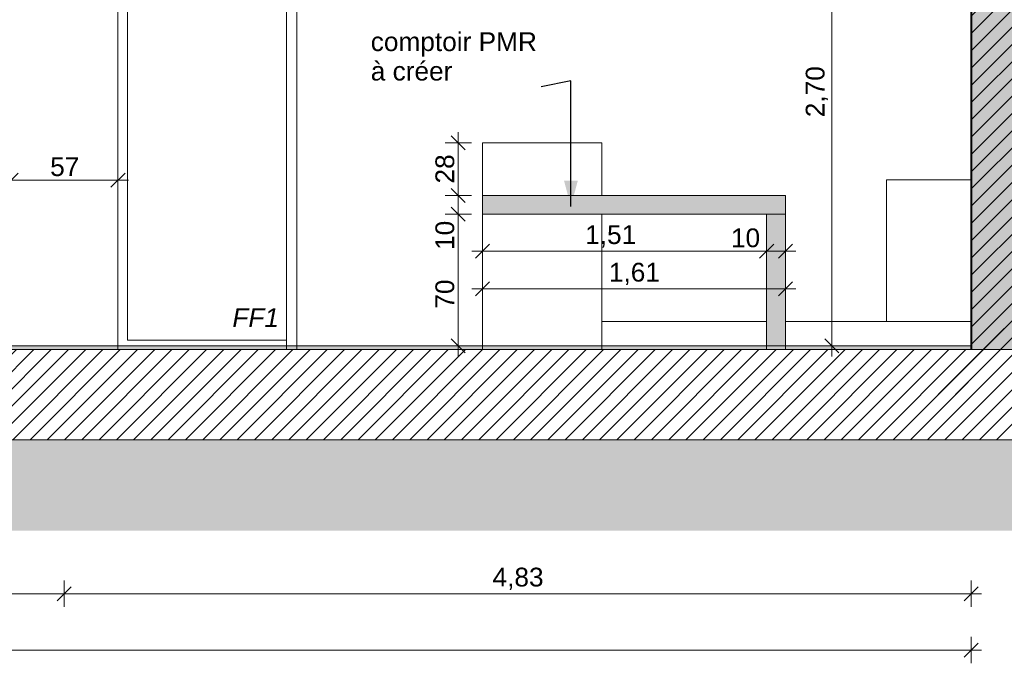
# Model space of a CAD drawing. Header units: millimetres. Extents: x 1516 to 53650, y -1776 to 7865.
# Tile 31 of 37: x 37062 to 42305, y -1670 to 1756. Entities that reach past the tile are written whole.
import ezdxf

# ---------------------------------------------------------------- set-up
doc = ezdxf.new("R2010")
doc.units = ezdxf.units.MM
doc.header["$MEASUREMENT"] = 0
for name, color, linetype in [('2D - Cotations pour 50ème.AL', 7, 'Continuous'), ('2D - Dessin général.AL', 7, 'Continuous'), ('_Murs - Extérieurs.AL', 7, 'Continuous'), ('_Sols - Dalles.AL', 7, 'Continuous'), ('Nouveau_2D - Cotations pour 50ème.AL', 7, 'Continuous'), ('Nouveau_2D - Dessin général.AL', 7, 'Continuous'), ('Nouveau_2D - Etiquettes.AL', 7, 'Continuous'), ('Nouveau__Constr - Poteaux.AL', 7, 'Continuous'), ('Nouveau__Murs - Intérieurs (Non-porteurs).AL', 7, 'Continuous'), ('Nouveau_Fenêtres Archicad', 7, 'Continuous'), ('Nouveau_Marques - Coupes.AL', 7, 'Continuous'), ('Nouveau_Pour vue 3D seulement.AL', 7, 'Continuous'), ('Pour vue 3D seulement.AL', 7, 'Continuous')]:
    doc.layers.add(name, color=color, linetype=linetype)
doc.styles.add('STYLE_GENERE_1', font='arial.ttf')
doc.styles.add('STYLE_GENERE_2', font='arial.ttf')
doc.dimstyles.new('STYLE_GENERE__1', dxfattribs={"dimtxt": 0.18, "dimasz": 136.8, "dimexe": 0.18, "dimexo": 0.0625, "dimgap": 0, "dimtad": 0, "dimtih": 1, "dimtoh": 1, "dimdec": 4, "dimzin": 0, "dimdsep": 46, "dimcen": 0.09, "dimadec": 0, "dimazin": 0, "dimtfac": 1, "dimtdec": 4, "dimtmove": 0, "dimatfit": 3, "dimldrblk": 'ARROWHEAD_5', "dimfxl": 0, "dimtolj": 1, "dimtzin": 0, "dimarcsym": 0})
doc.dimstyles.new('STYLE_GENERE__2', dxfattribs={"dimtxt": 100, "dimasz": 71.25, "dimexe": 0.18, "dimexo": 0.0625, "dimgap": 0, "dimtad": 1, "dimtih": 1, "dimtoh": 1, "dimlfac": 0.001, "dimzin": 0, "dimdsep": 46, "dimtxsty": 'STYLE_GENERE_1', "dimblk": 'ARROWHEAD_6', "dimblk1": 'ARROWHEAD_6', "dimblk2": 'ARROWHEAD_6', "dimcen": 0.09, "dimse1": 1, "dimse2": 1, "dimclrd": 7, "dimclre": 7, "dimclrt": 7, "dimazin": 0, "dimtfac": 1, "dimtdec": 4, "dimtmove": 0, "dimatfit": 3, "dimfxl": 0, "dimtolj": 1, "dimtzin": 0, "dimarcsym": 0})
doc.dimstyles.new('STYLE_GENERE__3', dxfattribs={"dimtxt": 100, "dimasz": 71.25, "dimexe": 0.18, "dimexo": 0.0625, "dimgap": 0, "dimtad": 1, "dimlfac": 0.001, "dimzin": 0, "dimdsep": 46, "dimtxsty": 'STYLE_GENERE_1', "dimblk": 'ARROWHEAD_6', "dimblk1": 'ARROWHEAD_6', "dimblk2": 'ARROWHEAD_6', "dimcen": 0.09, "dimse1": 1, "dimse2": 1, "dimclrd": 7, "dimclre": 7, "dimclrt": 7, "dimazin": 0, "dimtfac": 1, "dimtdec": 4, "dimtmove": 0, "dimatfit": 3, "dimfxl": 0, "dimtolj": 1, "dimtzin": 0, "dimarcsym": 0})
pattern_1 = [(45, (0, 0), (-45.96194, 45.96194), [])]

# ---------------------------------------------------------------- blocks, each defined once
blk = doc.blocks.new('Élément de coupe_10')
at = {"layer": '_Sols - Dalles.AL', "linetype": 'Continuous', "lineweight": 0, "true_color": 0x000000}
h = blk.add_hatch(dxfattribs=at)
h.set_pattern_fill('Dallage', color=18, style=0, pattern_type=2)
h.set_pattern_definition(pattern_1)
h.paths.add_polyline_path([(7094.9, 0), (7094.9, -480), (47434.7, -480), (47434.7, 0)])
at = {"layer": '_Sols - Dalles.AL', "color": 7, "linetype": 'Continuous', "lineweight": 5}
for p, q in [((42128.5, 0), (22312.1, 0)), ((47434.7, -480), (7094.9, -480))]:
    blk.add_line(p, q, dxfattribs=at)
blk = doc.blocks.new('Élément de coupe_30')
at = {"layer": 'Nouveau_Fenêtres Archicad', "color": 7, "linetype": 'Continuous', "lineweight": 13}
blk.add_line((37585, 0), (37585, 3362.5), dxfattribs=at)
at = {"layer": 'Nouveau_Fenêtres Archicad', "color": 7, "linetype": 'Continuous', "lineweight": 5}
for p, q in [((37635, 3362.5), (37635, 3040.1)), ((38485, 3040.1), (38485, 3362.6)), ((38535, 3362.6), (38535, 2720)), ((38485, 3040.1), (37635, 3040.1)), ((37635, 2740.1), (37635, 2150)), ((37635, 2740.1), (38485, 2740.1)), ((38485, 2720), (38485, 2740.1)), ((38483.1, 2150), (37635, 2150)), ((37635, 2100), (37635, 50)), ((37635, 2100), (38483.1, 2100)), ((38483.1, 50), (37635, 50))]:
    blk.add_line(p, q, dxfattribs=at)
blk = doc.blocks.new('Élément de coupe_44')
at = {"layer": 'Pour vue 3D seulement.AL', "color": 7, "linetype": 'Continuous', "lineweight": 13}
for p, q in [((41678.5, 903.9), (42128.5, 903.9)), ((41678.5, 150), (41678.5, 903.9))]:
    blk.add_line(p, q, dxfattribs=at)
blk = doc.blocks.new('Élément de coupe_45')
at = {"layer": 'Pour vue 3D seulement.AL', "color": 7, "linetype": 'Continuous', "lineweight": 13}
for p, q in [((39526.4, 1100), (40161.4, 1100)), ((39526.4, 820), (39526.4, 1100)), ((40161.4, 820), (40161.4, 1100)), ((39526.4, 0), (39526.4, 720)), ((40161.4, 150), (40161.4, 720))]:
    blk.add_line(p, q, dxfattribs=at)
blk = doc.blocks.new('Élément de coupe_46')
at = {"layer": 'Pour vue 3D seulement.AL', "color": 7, "linetype": 'Continuous', "lineweight": 13}
for p, q in [((40161.4, 150), (41039.6, 150)), ((40161.4, 0), (40161.4, 150)), ((41139.6, 150), (42128.5, 150))]:
    blk.add_line(p, q, dxfattribs=at)
blk = doc.blocks.new('Élément de coupe_52')
at = {"layer": 'Nouveau_Pour vue 3D seulement.AL', "color": 7, "linetype": 'Continuous', "lineweight": 13}
for p, q in [((39526.4, 820), (39535.5, 820)), ((39526.4, 720), (39526.4, 820)), ((39535.5, 820), (39553.4, 820)), ((39553.4, 820), (39579.7, 820)), ((39579.7, 820), (39613.4, 820)), ((39613.4, 820), (39653.6, 820)), ((39653.6, 820), (39699.1, 820)), ((39699.1, 820), (39748.4, 820)), ((39748.4, 820), (39800.1, 820)), ((39800.1, 820), (39826.4, 820)), ((39826.4, 820), (41139.6, 820)), ((41139.6, 720), (41139.6, 820)), ((39526.4, 720), (39535.5, 720)), ((39535.5, 720), (39553.4, 720)), ((39553.4, 720), (39579.7, 720)), ((39579.7, 720), (39613.4, 720)), ((39613.4, 720), (39653.6, 720)), ((39653.6, 720), (39699.1, 720)), ((39699.1, 720), (39748.4, 720)), ((39748.4, 720), (39800.1, 720)), ((39800.1, 720), (39826.4, 720)), ((39826.4, 720), (41039.6, 720))]:
    blk.add_line(p, q, dxfattribs=at)
blk = doc.blocks.new('Élément de coupe_53')
at = {"layer": 'Nouveau_Pour vue 3D seulement.AL', "color": 7, "linetype": 'Continuous', "lineweight": 13}
for p, q in [((41039.6, 0), (41039.6, 720)), ((41139.6, 720), (41039.6, 720)), ((41139.6, 720), (41139.6, 0))]:
    blk.add_line(p, q, dxfattribs=at)
blk = doc.blocks.new('Élément de coupe_56')
at = {"layer": '_Murs - Extérieurs.AL', "linetype": 'Continuous', "lineweight": 0, "true_color": 0x000000}
h = blk.add_hatch(dxfattribs=at)
h.set_pattern_fill('Dallage', color=18, style=0, pattern_type=2)
h.set_pattern_definition(pattern_1)
h.paths.add_polyline_path([(42428.5, 3363.2), (42128.5, 3363.2), (42128.5, 0), (42428.5, 0)])
at = {"layer": '_Murs - Extérieurs.AL', "color": 7, "linetype": 'Continuous', "lineweight": 40}
for p, q in [((42428.5, 3662.4), (42128.5, 3662.3)), ((42128.5, 3662.3), (42128.5, 2780.5)), ((42428.5, 3662.4), (42428.5, 0)), ((42128.5, 2780.5), (42128.5, 2720)), ((42128.5, 2720), (42128.5, 0))]:
    blk.add_line(p, q, dxfattribs=at)
blk = doc.blocks.new('Élément de coupe_58')
at = {"layer": 'Nouveau__Constr - Poteaux.AL', "color": 7, "linetype": 'Continuous', "lineweight": 13}
for p, q in [((38483.1, 2720), (38538.1, 2720)), ((38483.1, 0), (38483.1, 2720))]:
    blk.add_line(p, q, dxfattribs=at)
blk = doc.blocks.new('Élément de coupe_64')
at = {"layer": 'Nouveau__Murs - Intérieurs (Non-porteurs).AL', "color": 7, "linetype": 'Continuous', "lineweight": 13}
blk.add_line((38538.1, 0), (38538.1, 2720), dxfattribs=at)
blk = doc.blocks.new('*D112')
at = {"layer": '2D - Cotations pour 50ème.AL', "color": 7, "linetype": 'Continuous', "lineweight": 5}
for p, q in [((12669.5, -1562.5), (12594.5, -1637.5)), ((12632, -1670.3), (12632, -1529.7)), ((42091, -1637.5), (42166, -1562.5)), ((42128.5, -1670.3), (42128.5, -1529.7)), ((12575.7, -1600), (12632, -1600)), ((12632, -1600), (42128.5, -1600)), ((42128.5, -1600), (42184.8, -1600))]:
    blk.add_line(p, q, dxfattribs=at)
at = {"layer": '2D - Cotations pour 50ème.AL', "color": 7, "lineweight": 5, "insert": (27208.6, -1580), "char_height": 100, "attachment_point": 7, "style": 'STYLE_GENERE_1'}
blk.add_mtext('\\A1;{\\pql;\\fArial|b0|i0|c0|p0;\\W1.000000;29,50}', dxfattribs=at)
blk = doc.blocks.new('ARROWHEAD_6')
at = {"color": 0, "linetype": 'Continuous', "lineweight": 0}
for p, q in [((0, 0), (-1, 0)), ((-0.5, -0.5), (0.5, 0.5))]:
    blk.add_line(p, q, dxfattribs=at)
blk = doc.blocks.new('*D114')
at = {"layer": 'Nouveau_2D - Cotations pour 50ème.AL', "color": 7, "linetype": 'Continuous', "lineweight": 5}
for p, q in [((41424, 2682.5), (41349, 2757.5)), ((41386.5, 2720), (41386.5, 2776.3)), ((41456.8, 2720), (41316.2, 2720)), ((41386.5, 20), (41386.5, 2720)), ((41349, 57.5), (41424, -17.5)), ((41456.8, 20), (41316.2, 20)), ((41386.5, -36.3), (41386.5, 20))]:
    blk.add_line(p, q, dxfattribs=at)
at = {"layer": 'Nouveau_2D - Cotations pour 50ème.AL', "color": 7, "lineweight": 5, "insert": (41366.5, 1236.5), "char_height": 100, "attachment_point": 7, "rotation": 90, "style": 'STYLE_GENERE_1'}
blk.add_mtext('\\A1;{\\pql;\\fArial|b0|i0|c0|p0;\\W1.000000;2,70}', dxfattribs=at)
blk = doc.blocks.new('*D117')
at = {"layer": 'Nouveau_2D - Cotations pour 50ème.AL', "color": 7, "linetype": 'Continuous', "lineweight": 5}
for p, q in [((39359.5, 757.5), (39434.5, 682.5)), ((39467.3, 720), (39326.7, 720)), ((39397, 20), (39397, 720)), ((39359.5, 57.5), (39434.5, -17.5)), ((39467.3, 20), (39326.7, 20)), ((39397, -36.3), (39397, 20))]:
    blk.add_line(p, q, dxfattribs=at)
at = {"layer": 'Nouveau_2D - Cotations pour 50ème.AL', "color": 7, "lineweight": 5, "char_height": 100, "attachment_point": 7, "rotation": 90, "style": 'STYLE_GENERE_1'}
for s, insert in [('\\A1;{\\pql;\\fArial|b0|i0|c0|p0;\\W1.000000;10}', (39377, 530)), ('\\A1;{\\pql;\\fArial|b0|i0|c0|p0;\\W1.000000;70}', (39377, 217.5))]:
    blk.add_mtext(s, dxfattribs=dict(at, insert=insert))
blk = doc.blocks.new('*D118')
at = {"layer": 'Nouveau_2D - Cotations pour 50ème.AL', "color": 7, "linetype": 'Continuous', "lineweight": 5}
for p, q in [((39359.5, 857.5), (39434.5, 782.5)), ((39467.3, 820), (39326.7, 820)), ((39397, 720), (39397, 820)), ((39359.5, 757.5), (39434.5, 682.5)), ((39467.3, 720), (39326.7, 720))]:
    blk.add_line(p, q, dxfattribs=at)
blk = doc.blocks.new('*D119')
at = {"layer": 'Nouveau_2D - Cotations pour 50ème.AL', "color": 7, "linetype": 'Continuous', "lineweight": 5}
for p, q in [((39397, 1100), (39397, 1156.2)), ((39434.5, 1062.5), (39359.5, 1137.5)), ((39467.3, 1100), (39326.7, 1100)), ((39397, 820), (39397, 1100)), ((39359.5, 857.5), (39434.5, 782.5)), ((39467.3, 820), (39326.7, 820))]:
    blk.add_line(p, q, dxfattribs=at)
at = {"layer": 'Nouveau_2D - Cotations pour 50ème.AL', "color": 7, "lineweight": 5, "insert": (39377, 883.7), "char_height": 100, "attachment_point": 7, "rotation": 90, "style": 'STYLE_GENERE_1'}
blk.add_mtext('\\A1;{\\pql;\\fArial|b0|i0|c0|p0;\\W1.000000;28}', dxfattribs=at)
blk = doc.blocks.new('*D120')
at = {"layer": 'Nouveau_2D - Cotations pour 50ème.AL', "color": 7, "linetype": 'Continuous', "lineweight": 5}
for p, q in [((39397, 1100), (39397, 1156.2)), ((39434.5, 1062.5), (39359.5, 1137.5))]:
    blk.add_line(p, q, dxfattribs=at)
blk = doc.blocks.new('*D121')
at = {"layer": 'Nouveau_2D - Cotations pour 50ème.AL', "color": 7, "linetype": 'Continuous', "lineweight": 5}
for p, q in [((39397, 1100), (39397, 1156.2)), ((39434.5, 1062.5), (39359.5, 1137.5))]:
    blk.add_line(p, q, dxfattribs=at)
blk = doc.blocks.new('*D126')
at = {"layer": '2D - Cotations pour 50ème.AL', "color": 7, "linetype": 'Continuous', "lineweight": 5}
for p, q in [((32312.4, -1370.3), (32312.4, -1229.7)), ((37298, -1370.3), (37298, -1229.7)), ((32349.9, -1262.5), (32274.9, -1337.5)), ((32312.4, -1300), (37298, -1300)), ((37335.5, -1262.5), (37260.5, -1337.5))]:
    blk.add_line(p, q, dxfattribs=at)
at = {"layer": '2D - Cotations pour 50ème.AL', "color": 7, "lineweight": 5, "insert": (34671.8, -1280), "char_height": 100, "attachment_point": 7, "style": 'STYLE_GENERE_1'}
blk.add_mtext('\\A1;{\\pql;\\fArial|b0|i0|c0|p0;\\W1.000000;4,99}', dxfattribs=at)
blk = doc.blocks.new('*D127')
at = {"layer": '2D - Cotations pour 50ème.AL', "color": 7, "linetype": 'Continuous', "lineweight": 5}
for p, q in [((37298, -1370.3), (37298, -1229.7)), ((42128.5, -1370.3), (42128.5, -1229.7)), ((37335.5, -1262.5), (37260.5, -1337.5)), ((37298, -1300), (42128.5, -1300)), ((42091, -1337.5), (42166, -1262.5)), ((42128.5, -1300), (42184.8, -1300))]:
    blk.add_line(p, q, dxfattribs=at)
at = {"layer": '2D - Cotations pour 50ème.AL', "color": 7, "lineweight": 5, "insert": (39579.8, -1280), "char_height": 100, "attachment_point": 7, "style": 'STYLE_GENERE_1'}
blk.add_mtext('\\A1;{\\pql;\\fArial|b0|i0|c0|p0;\\W1.000000;4,83}', dxfattribs=at)
blk = doc.blocks.new('*D128')
at = {"layer": 'Nouveau_2D - Cotations pour 50ème.AL', "color": 7, "linetype": 'Continuous', "lineweight": 5}
for p, q in [((39526.4, 452.8), (39526.4, 593.4)), ((41039.6, 452.8), (41039.6, 593.4)), ((39563.9, 560.6), (39488.9, 485.6)), ((41077.1, 560.6), (41002.1, 485.6)), ((39470.1, 523.1), (39526.4, 523.1)), ((39526.4, 523.1), (41039.6, 523.1))]:
    blk.add_line(p, q, dxfattribs=at)
at = {"layer": 'Nouveau_2D - Cotations pour 50ème.AL', "color": 7, "lineweight": 5, "char_height": 100, "attachment_point": 7, "style": 'STYLE_GENERE_1'}
for s, insert in [('\\A1;{\\pql;\\fArial|b0|i0|c0|p0;\\W1.000000;1,51}', (40073.3, 543.1)), ('\\A1;{\\pql;\\fArial|b0|i0|c0|p0;\\W1.000000;10}', (40849.6, 543.1))]:
    blk.add_mtext(s, dxfattribs=dict(at, insert=insert))
blk = doc.blocks.new('*D129')
at = {"layer": 'Nouveau_2D - Cotations pour 50ème.AL', "color": 7, "linetype": 'Continuous', "lineweight": 5}
for p, q in [((41039.6, 452.8), (41039.6, 593.4)), ((41139.6, 452.8), (41139.6, 593.4)), ((41077.1, 560.6), (41002.1, 485.6)), ((41102.1, 485.6), (41177.1, 560.6)), ((41039.6, 523.1), (41139.6, 523.1)), ((41139.6, 523.1), (41195.9, 523.1))]:
    blk.add_line(p, q, dxfattribs=at)
blk = doc.blocks.new('*D130')
at = {"layer": 'Nouveau_2D - Cotations pour 50ème.AL', "color": 7, "linetype": 'Continuous', "lineweight": 5}
for p, q in [((39526.4, 252.8), (39526.4, 393.4)), ((41139.6, 252.8), (41139.6, 393.4)), ((39470.1, 323.1), (39526.4, 323.1)), ((39563.9, 360.6), (39488.9, 285.6)), ((39526.4, 323.1), (41139.6, 323.1)), ((41102.1, 285.6), (41177.1, 360.6)), ((41139.6, 323.1), (41195.9, 323.1))]:
    blk.add_line(p, q, dxfattribs=at)
at = {"layer": 'Nouveau_2D - Cotations pour 50ème.AL', "color": 7, "lineweight": 5, "insert": (40199.5, 343.1), "char_height": 100, "attachment_point": 7, "style": 'STYLE_GENERE_1'}
blk.add_mtext('\\A1;{\\pql;\\fArial|b0|i0|c0|p0;\\W1.000000;1,61}', dxfattribs=at)
blk = doc.blocks.new('*D139')
at = {"layer": '2D - Cotations pour 50ème.AL', "color": 7, "linetype": 'Continuous', "lineweight": 5}
for p, q in [((37015.4, 831.6), (37015.4, 972.2)), ((37585, 831.6), (37585, 972.2)), ((37052.9, 939.4), (36977.9, 864.4)), ((37015.4, 901.9), (37585, 901.9)), ((37547.5, 864.4), (37622.5, 939.4)), ((37585, 901.9), (37641.2, 901.9))]:
    blk.add_line(p, q, dxfattribs=at)
at = {"layer": '2D - Cotations pour 50ème.AL', "color": 7, "lineweight": 5, "insert": (37223.9, 921.9), "char_height": 100, "attachment_point": 7, "style": 'STYLE_GENERE_1'}
blk.add_mtext('\\A1;{\\pql;\\fArial|b0|i0|c0|p0;\\W1.000000;57}', dxfattribs=at)
blk = doc.blocks.new('ARROWHEAD_5')
at = {"linetype": 'Continuous', "lineweight": 0}
blk.add_hatch(color=0, dxfattribs=at).paths.add_polyline_path([(-1, 0.2679), (0, 0), (-1, -0.2679)])
at = {"color": 0, "linetype": 'Continuous', "lineweight": 0}
blk.add_line((0, 0), (-1, 0), dxfattribs=at)

msp = doc.modelspace()

# ---------------------------------------------------------------- hatches: boundary and pattern name
at = {"linetype": 'Continuous', "lineweight": 0, "true_color": 0xcccccc}
h = msp.add_hatch(dxfattribs=at)
h.set_pattern_fill('Terre', color=254, style=0, pattern_type=2)
h.set_pattern_definition([(45, (26780.61, -732.37), (-137.8858, 137.8858), []), (45, (26734.65, -686.4), (-275.7716, 275.7716), []), (45, (26688.7, -640.44), (-275.7716, 275.7716), []), (135, (26642.726, -594.48), (45.96194, 45.96194), [195, -195])])
h.paths.add_polyline_path([(2658.598, -480), (53649.628, -480), (53649.628, -964.731), (2658.598, -964.731)])
at = {"layer": '2D - Dessin général.AL', "linetype": 'Continuous', "lineweight": 5}
h = msp.add_hatch(dxfattribs=at)
h.set_pattern_fill('Dallage', style=0, pattern_type=2)
h.set_pattern_definition(pattern_1)
h.paths.add_polyline_path([(2658.598, 0), (42128.506, 0), (42128.506, 3715.208), (42428.506, 3715.208), (42428.506, 0), (47089.585, 4.001), (47089.585, 3518.448), (47434.683, 3519.264), (47434.683, 0), (53649.628, 0), (53649.628, -480), (2658.598, -480)])
msp.add_hatch(color=7, dxfattribs=at).paths.add_polyline_path([(42128.506, 3508.076), (42426.111, 3508.076), (42426.111, 0), (42128.506, 0)])
at = {"layer": 'Nouveau_2D - Dessin général.AL', "linetype": 'Continuous', "lineweight": 0, "true_color": 0xe8e8e8}
for points in [[(39526.361, 720), (41139.608, 720), (41139.608, 820), (39526.361, 820)], [(41039.608, 720), (41039.608, 20), (41139.608, 20), (41139.608, 720)]]:
    msp.add_hatch(color=254, dxfattribs=at).paths.add_polyline_path(points)
at = {"layer": 'Nouveau_2D - Dessin général.AL', "linetype": 'Continuous', "lineweight": 0}
msp.add_hatch(color=7, dxfattribs=at).paths.add_polyline_path([(12715.536, 0), (42128.506, 0), (42128.506, 20), (12715.536, 20)])

# ---------------------------------------------------------------- linework, layer by layer
at = {"layer": '2D - Dessin général.AL', "color": 7, "linetype": 'Continuous', "lineweight": 5, "flags": 128}
for points in [[(2658.598, 0), (42128.506, 0), (42128.506, 3715.208), (42428.506, 3715.208), (42428.506, 0), (47089.585, 4.001), (47089.585, 3518.448), (47434.683, 3519.264), (47434.683, 0), (53649.628, 0), (53649.628, -480), (2658.598, -480)], [(42128.506, 3508.076), (42426.111, 3508.076), (42426.111, 0), (42128.506, 0)]]:
    msp.add_lwpolyline(points, close=True, dxfattribs=at)
at = {"layer": 'Nouveau_2D - Dessin général.AL', "color": 7, "linetype": 'Continuous', "lineweight": 5, "flags": 128}
for points in [[(39526.361, 720), (41139.608, 720), (41139.608, 820), (39526.361, 820)], [(41039.608, 720), (41039.608, 20), (41139.608, 20), (41139.608, 720)], [(12715.536, 0), (42128.506, 0), (42128.506, 20), (12715.536, 20)]]:
    msp.add_lwpolyline(points, close=True, dxfattribs=at)

# ---------------------------------------------------------------- block references
at = {"layer": '_Murs - Extérieurs.AL', "lineweight": 0}
msp.add_blockref('Élément de coupe_56', (0, 0), dxfattribs=at)
at = {"layer": '_Sols - Dalles.AL', "lineweight": 0}
msp.add_blockref('Élément de coupe_10', (0, 0), dxfattribs=at)
at = {"layer": 'Nouveau__Constr - Poteaux.AL', "lineweight": 0}
msp.add_blockref('Élément de coupe_58', (0, 0), dxfattribs=at)
at = {"layer": 'Nouveau__Murs - Intérieurs (Non-porteurs).AL', "lineweight": 0}
msp.add_blockref('Élément de coupe_64', (0, 0), dxfattribs=at)
at = {"layer": 'Nouveau_Fenêtres Archicad', "lineweight": 0}
msp.add_blockref('Élément de coupe_30', (0, 0), dxfattribs=at)
at = {"layer": 'Nouveau_Pour vue 3D seulement.AL', "lineweight": 0}
for name in ['Élément de coupe_52', 'Élément de coupe_53']:
    msp.add_blockref(name, (0, 0), dxfattribs=at)
at = {"layer": 'Pour vue 3D seulement.AL', "lineweight": 0}
for name in ['Élément de coupe_45', 'Élément de coupe_44', 'Élément de coupe_46']:
    msp.add_blockref(name, (0, 0), dxfattribs=at)

# ---------------------------------------------------------------- texts
at = {"layer": 'Nouveau_2D - Etiquettes.AL', "color": 7, "linetype": 'Continuous', "lineweight": 5, "insert": (38931.279, 1430.659), "char_height": 100, "attachment_point": 7, "line_spacing_factor": 0.940077, "style": 'STYLE_GENERE_1'}
msp.add_mtext('\\A1;{\\pql;\\fArial|b0|i0|c0|p0;\\W1.000000;comptoir PMR \\P\\pql;\\fArial|b0|i0|c0|p0;\\W1.000000;à créer}', dxfattribs=at)
at = {"layer": 'Nouveau_Marques - Coupes.AL', "color": 7, "linetype": 'Continuous', "lineweight": 5, "insert": (38442.568, 120.102), "char_height": 100, "attachment_point": 9, "style": 'STYLE_GENERE_2'}
msp.add_mtext('\\A1;{\\pqr;\\fArial|b0|i1|c0|p0;\\W1.000000;FF1}', dxfattribs=at)

# ---------------------------------------------------------------- dimensions: what is measured, and where the dimension line sits
at = {"layer": '2D - Cotations pour 50ème.AL', "color": 7, "linetype": 'Continuous', "lineweight": 5}
for base, p1, p2, picture, middle in [((37297.999, -1300), (32312.441, 2746.262), (37297.999, 2746.983), '*D126', (34801.218, -1230)), ((42128.506, -1300), (37297.999, 2746.983), (42128.506, 0), '*D127', (39709.25, -1230)), ((37584.961, 901.892), (37015.424, 0), (37584.961, 0), '*D139', (37300.023, 971.892)), ((42128.506, -1600), (12631.985, 202.857), (42128.506, 202.857), '*D112', (27376.159, -1530))]:
    dim = msp.add_linear_dim(base=base, p1=p1, p2=p2, dimstyle='STYLE_GENERE__2', dxfattribs=at)
    dim.commit()
    dim.dimension.update_dxf_attribs({"geometry": picture, "text_midpoint": middle, "dimtype": 160})
at = {"layer": 'Nouveau_2D - Cotations pour 50ème.AL', "color": 7, "linetype": 'Continuous', "lineweight": 5}
for base, p1, p2, picture, middle in [((41386.497, 2720), (41748.292, 20), (40953.862, 2720), '*D114', (41316.497, 1365.998)), ((39396.967, 1100), (39526.361, 820), (39843.855, 1100), '*D119', (39326.967, 959.83)), ((39396.96675041, 1099.999998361), (39843.855497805, 1099.999998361), (39843.855497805, 1099.999998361), '*D120', (39326.966750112, 1095.998013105)), ((39396.96675041, 1099.999998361), (39843.855497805, 1099.999998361), (39843.855497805, 1099.999998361), '*D121', (39326.966750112, 1095.998013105)), ((39396.967, 820), (39526.361, 720), (39526.361, 820), '*D118', (39326.967, 606.058)), ((39396.967, 720), (40161.35, 20), (39526.361, 720), '*D117', (39326.967, 293.558))]:
    dim = msp.add_linear_dim(base=base, p1=p1, p2=p2, angle=90, dimstyle='STYLE_GENERE__3', dxfattribs=at)
    dim.commit()
    dim.dimension.update_dxf_attribs({"geometry": picture, "text_midpoint": middle, "dimtype": 160, "text_rotation": 90})
for base, p1, p2, picture, middle in [((41039.608, 523.07), (39526.361, 720), (41039.608, 360), '*D128', (40202.71, 593.07)), ((41139.608, 323.07), (39526.361, 720), (41139.608, 360), '*D130', (40328.982, 393.07)), ((41139.608, 523.07), (41039.608, 360), (41139.608, 360), '*D129', (40925.666, 593.07))]:
    dim = msp.add_linear_dim(base=base, p1=p1, p2=p2, dimstyle='STYLE_GENERE__2', dxfattribs=at)
    dim.commit()
    dim.dimension.update_dxf_attribs({"geometry": picture, "text_midpoint": middle, "dimtype": 160})

# ---------------------------------------------------------------- leaders
at = {"layer": 'Nouveau_2D - Etiquettes.AL', "color": 7, "linetype": 'Continuous', "lineweight": 5, "annotation_type": 0, "has_hookline": 1, "hookline_direction": 1, "text_width": 876.8}
msp.add_leader([(39997.279, 761.693), (39997.207, 1430.659), (39838.11, 1397.98)], dimstyle='STYLE_GENERE__1', dxfattribs=at)

doc.saveas('drawing.dxf')
